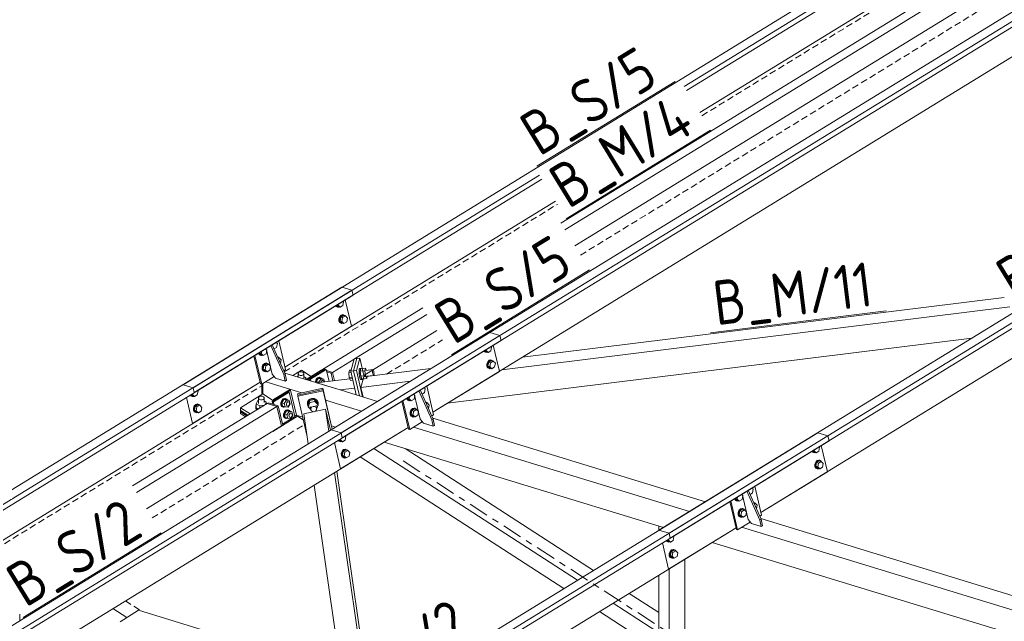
# Model space of a CAD drawing. Header units: millimetres. Extents: x 581 to 1768, y 561 to 1400.
# Tile 39 of 91: x 1094 to 1183, y 1234 to 1289. Entities that reach past the tile are written whole.
import ezdxf

# ---------------------------------------------------------------- set-up
doc = ezdxf.new("R2010")
doc.units = ezdxf.units.MM
doc.header["$LTSCALE"] = 0.6
for name, pattern in [('VERDECKT2', [1.5, 1, -0.5]), ('XKITLINE00', [0]), ('XKITLINE03', [6, 3, -1, 1, -1])]:
    doc.linetypes.add(name, pattern=pattern)
for name, color, linetype, lineweight in [('Bolt', 7, 'Continuous', 0), ('Part', 2, 'Continuous', 0), ('PartMark', 3, 'Continuous', 0), ('S-GRID', 1, 'Continuous', 0)]:
    doc.layers.add(name, color=color, linetype=linetype, lineweight=lineweight)
doc.styles.add('ISOCPEUR', font='ISOCPEUR.TTF')

msp = doc.modelspace()

# ---------------------------------------------------------------- linework, layer by layer
at = {"layer": 'Bolt', "color": 3, "linetype": 'XKITLINE00', "lineweight": 0}
for p, q in [((1123.03, 1262.864), (1123.046, 1262.948)), ((1123.526, 1263.168), (1123.463, 1262.83)), ((1123.526, 1263.168), (1123.48, 1263.214)), ((1122.821, 1262.81), (1122.848, 1262.757)), ((1122.848, 1262.757), (1122.983, 1262.693)), ((1122.904, 1262.74), (1122.856, 1262.832)), ((1123.039, 1262.676), (1122.904, 1262.74)), ((1122.912, 1262.866), (1123.048, 1262.728)), ((1122.949, 1262.889), (1123.03, 1262.864)), ((1122.983, 1262.693), (1123.039, 1262.676)), ((1123.215, 1262.677), (1123.03, 1262.864)), ((1123.136, 1262.702), (1123.039, 1262.676)), ((1123.048, 1262.728), (1123.215, 1262.677)), ((1123.463, 1262.83), (1123.215, 1262.677)), ((1123.182, 1261.841), (1123.107, 1261.648)), ((1123.107, 1261.648), (1123.109, 1261.45)), ((1123.109, 1261.45), (1123.189, 1261.298)), ((1123.162, 1261.631), (1123.237, 1261.824)), ((1123.165, 1261.433), (1123.162, 1261.631)), ((1123.244, 1261.281), (1123.165, 1261.433)), ((1123.314, 1261.976), (1123.182, 1261.841)), ((1123.189, 1261.298), (1123.323, 1261.235)), ((1123.266, 1261.795), (1123.203, 1261.456)), ((1123.203, 1261.456), (1123.389, 1261.27)), ((1123.203, 1261.456), (1123.37, 1261.405)), ((1123.237, 1261.824), (1123.37, 1261.959)), ((1123.379, 1261.218), (1123.244, 1261.281)), ((1123.514, 1261.947), (1123.266, 1261.795)), ((1123.266, 1261.795), (1123.433, 1261.744)), ((1123.468, 1262.016), (1123.314, 1261.976)), ((1123.323, 1261.235), (1123.379, 1261.218)), ((1123.37, 1261.959), (1123.524, 1261.999)), ((1123.37, 1261.405), (1123.433, 1261.744)), ((1123.555, 1261.219), (1123.37, 1261.405)), ((1123.476, 1261.243), (1123.379, 1261.218)), ((1123.389, 1261.27), (1123.555, 1261.219)), ((1123.433, 1261.744), (1123.681, 1261.896)), ((1123.468, 1262.016), (1123.524, 1261.999)), ((1123.514, 1261.947), (1123.681, 1261.896)), ((1123.524, 1261.999), (1123.659, 1261.936)), ((1123.804, 1261.371), (1123.555, 1261.219)), ((1123.659, 1261.936), (1123.679, 1261.897)), ((1123.681, 1261.896), (1123.866, 1261.71)), ((1123.866, 1261.71), (1123.804, 1261.371)), ((1117.549, 1259.401), (1117.44, 1259.511)), ((1117.549, 1259.401), (1117.486, 1259.063)), ((1115.848, 1258.535), (1115.916, 1258.405)), ((1115.893, 1258.539), (1115.892, 1258.562)), ((1115.972, 1258.388), (1115.893, 1258.539)), ((1115.936, 1258.589), (1115.931, 1258.563)), ((1115.931, 1258.563), (1116.116, 1258.376)), ((1115.931, 1258.563), (1116.098, 1258.512)), ((1116.098, 1258.512), (1116.135, 1258.711)), ((1116.283, 1258.325), (1116.098, 1258.512)), ((1116.594, 1258.816), (1116.485, 1258.926)), ((1116.594, 1258.816), (1116.531, 1258.477)), ((1117.486, 1259.063), (1117.259, 1258.923)), ((1136.166, 1258.735), (1136.194, 1258.682)), ((1136.194, 1258.682), (1136.329, 1258.618)), ((1136.249, 1258.665), (1136.201, 1258.756)), ((1136.384, 1258.601), (1136.249, 1258.665)), ((1136.257, 1258.791), (1136.394, 1258.653)), ((1136.294, 1258.813), (1136.375, 1258.789)), ((1136.329, 1258.618), (1136.384, 1258.601)), ((1136.375, 1258.789), (1136.391, 1258.873)), ((1136.561, 1258.602), (1136.375, 1258.789)), ((1136.481, 1258.627), (1136.384, 1258.601)), ((1136.394, 1258.653), (1136.561, 1258.602)), ((1136.809, 1258.754), (1136.561, 1258.602)), ((1136.872, 1259.093), (1136.809, 1258.754)), ((1136.872, 1259.093), (1136.826, 1259.139)), ((1115.916, 1258.405), (1116.051, 1258.341)), ((1116.107, 1258.324), (1115.972, 1258.388)), ((1116.051, 1258.341), (1116.107, 1258.324)), ((1116.204, 1258.349), (1116.107, 1258.324)), ((1116.116, 1258.376), (1116.283, 1258.325)), ((1116.382, 1257.623), (1116.25, 1257.489)), ((1116.531, 1258.477), (1116.283, 1258.325)), ((1116.305, 1257.472), (1116.438, 1257.606)), ((1116.536, 1257.664), (1116.382, 1257.623)), ((1116.438, 1257.606), (1116.592, 1257.647)), ((1116.536, 1257.664), (1116.592, 1257.647)), ((1116.592, 1257.647), (1116.727, 1257.583)), ((1117.568, 1258.223), (1117.682, 1258.169)), ((1117.594, 1258.163), (1117.704, 1258.129)), ((1117.629, 1258.084), (1117.704, 1258.129)), ((1117.682, 1258.169), (1117.702, 1258.13)), ((1117.704, 1258.129), (1117.889, 1257.943)), ((1117.831, 1257.627), (1117.889, 1257.943)), ((1136.527, 1257.766), (1136.452, 1257.573)), ((1136.508, 1257.556), (1136.583, 1257.749)), ((1136.66, 1257.9), (1136.527, 1257.766)), ((1136.612, 1257.72), (1136.549, 1257.381)), ((1136.583, 1257.749), (1136.715, 1257.883)), ((1136.86, 1257.872), (1136.612, 1257.72)), ((1136.612, 1257.72), (1136.778, 1257.669)), ((1136.814, 1257.941), (1136.66, 1257.9)), ((1136.715, 1257.883), (1136.869, 1257.924)), ((1136.716, 1257.33), (1136.778, 1257.669)), ((1136.778, 1257.669), (1137.027, 1257.821)), ((1136.814, 1257.941), (1136.869, 1257.924)), ((1136.86, 1257.872), (1137.027, 1257.821)), ((1136.869, 1257.924), (1137.004, 1257.861)), ((1137.004, 1257.861), (1137.025, 1257.822)), ((1137.027, 1257.821), (1137.212, 1257.635)), ((1137.212, 1257.635), (1137.149, 1257.296)), ((1116.25, 1257.489), (1116.175, 1257.296)), ((1116.175, 1257.296), (1116.177, 1257.098)), ((1116.177, 1257.098), (1116.256, 1256.946)), ((1116.23, 1257.279), (1116.305, 1257.472)), ((1116.233, 1257.081), (1116.23, 1257.279)), ((1116.312, 1256.929), (1116.233, 1257.081)), ((1116.256, 1256.946), (1116.391, 1256.882)), ((1116.334, 1257.443), (1116.271, 1257.104)), ((1116.271, 1257.104), (1116.456, 1256.918)), ((1116.271, 1257.104), (1116.438, 1257.053)), ((1116.447, 1256.865), (1116.312, 1256.929)), ((1116.582, 1257.595), (1116.334, 1257.443)), ((1116.334, 1257.443), (1116.501, 1257.392)), ((1116.391, 1256.882), (1116.447, 1256.865)), ((1116.438, 1257.053), (1116.501, 1257.392)), ((1116.623, 1256.867), (1116.438, 1257.053)), ((1116.544, 1256.891), (1116.447, 1256.865)), ((1116.456, 1256.918), (1116.623, 1256.867)), ((1116.501, 1257.392), (1116.749, 1257.544)), ((1116.582, 1257.595), (1116.749, 1257.544)), ((1116.871, 1257.019), (1116.623, 1256.867)), ((1116.727, 1257.583), (1116.747, 1257.545)), ((1116.749, 1257.544), (1116.934, 1257.357)), ((1116.934, 1257.357), (1116.871, 1257.019)), ((1119.422, 1256.653), (1119.424, 1256.74)), ((1119.424, 1256.74), (1119.495, 1256.815)), ((1119.495, 1256.815), (1119.615, 1256.857)), ((1119.615, 1256.857), (1119.753, 1256.856)), ((1119.753, 1256.856), (1119.872, 1256.811)), ((1119.872, 1256.811), (1119.939, 1256.736)), ((1119.939, 1256.736), (1119.938, 1256.649)), ((1119.939, 1256.298), (1119.939, 1256.736)), ((1124.05, 1257), (1123.989, 1256.784)), ((1123.989, 1256.784), (1124.19, 1256.809)), ((1123.989, 1256.784), (1124.04, 1256.325)), ((1124.05, 1257), (1124.191, 1257.018)), ((1124.937, 1257.096), (1124.918, 1256.92)), ((1124.918, 1256.92), (1124.931, 1256.674)), ((1124.983, 1257.154), (1124.937, 1257.096)), ((1124.983, 1257.154), (1125.08, 1257.166)), ((1125.015, 1256.932), (1125.034, 1257.108)), ((1125.028, 1256.686), (1125.015, 1256.932)), ((1125.085, 1257.129), (1125.024, 1256.912)), ((1125.444, 1256.964), (1125.024, 1256.912)), ((1125.024, 1256.912), (1125.075, 1256.454)), ((1125.034, 1257.108), (1125.08, 1257.166)), ((1125.08, 1257.166), (1125.109, 1257.132)), ((1125.085, 1257.129), (1125.505, 1257.181)), ((1125.505, 1257.181), (1125.444, 1256.964)), ((1125.495, 1256.506), (1125.444, 1256.964)), ((1125.591, 1256.995), (1125.505, 1257.181)), ((1125.527, 1256.987), (1126.173, 1257.067)), ((1126.138, 1256.942), (1126.149, 1257.036)), ((1126.145, 1256.811), (1126.138, 1256.942)), ((1126.168, 1256.678), (1126.145, 1256.811)), ((1126.149, 1257.036), (1126.173, 1257.067)), ((1126.173, 1257.067), (1126.206, 1257.028)), ((1126.206, 1257.028), (1126.238, 1256.928)), ((1126.238, 1256.928), (1126.261, 1256.794)), ((1126.261, 1256.794), (1126.268, 1256.663)), ((1136.452, 1257.573), (1136.455, 1257.375)), ((1136.455, 1257.375), (1136.534, 1257.223)), ((1136.51, 1257.358), (1136.508, 1257.556)), ((1136.59, 1257.206), (1136.51, 1257.358)), ((1136.534, 1257.223), (1136.669, 1257.16)), ((1136.549, 1257.381), (1136.734, 1257.195)), ((1136.549, 1257.381), (1136.716, 1257.33)), ((1136.724, 1257.143), (1136.59, 1257.206)), ((1136.669, 1257.16), (1136.724, 1257.143)), ((1136.901, 1257.144), (1136.716, 1257.33)), ((1136.821, 1257.168), (1136.724, 1257.143)), ((1136.734, 1257.195), (1136.901, 1257.144)), ((1137.149, 1257.296), (1136.901, 1257.144)), ((1119.359, 1256.465), (1119.334, 1256.409)), ((1119.423, 1256.475), (1119.359, 1256.465)), ((1119.49, 1256.577), (1119.422, 1256.653)), ((1119.423, 1256.382), (1119.422, 1256.653)), ((1119.609, 1256.533), (1119.49, 1256.577)), ((1119.747, 1256.532), (1119.609, 1256.533)), ((1119.867, 1256.574), (1119.747, 1256.532)), ((1119.938, 1256.649), (1119.867, 1256.574)), ((1120.129, 1256.328), (1119.939, 1256.45)), ((1120.065, 1256.186), (1120.129, 1256.328)), ((1120.129, 1256.167), (1120.129, 1256.328)), ((1121.051, 1256.193), (1120.976, 1256.001)), ((1120.976, 1256.001), (1120.977, 1255.907)), ((1121.031, 1255.984), (1121.106, 1256.176)), ((1121.032, 1255.89), (1121.031, 1255.984)), ((1121.183, 1256.328), (1121.051, 1256.193)), ((1121.246, 1256.281), (1121.056, 1255.982)), ((1121.279, 1255.914), (1121.056, 1255.982)), ((1121.056, 1255.982), (1121.081, 1255.876)), ((1121.106, 1256.176), (1121.239, 1256.311)), ((1121.337, 1256.369), (1121.183, 1256.328)), ((1121.239, 1256.311), (1121.393, 1256.352)), ((1121.468, 1256.213), (1121.246, 1256.281)), ((1121.51, 1256.26), (1121.246, 1256.281)), ((1121.279, 1255.914), (1121.468, 1256.213)), ((1121.283, 1255.895), (1121.279, 1255.914)), ((1121.337, 1256.369), (1121.393, 1256.352)), ((1121.393, 1256.352), (1121.528, 1256.288)), ((1121.732, 1256.192), (1121.468, 1256.213)), ((1121.479, 1255.919), (1121.502, 1255.98)), ((1121.502, 1255.98), (1121.569, 1256.047)), ((1121.51, 1256.26), (1121.732, 1256.192)), ((1121.528, 1256.288), (1121.548, 1256.248)), ((1121.569, 1256.047), (1121.646, 1256.068)), ((1121.579, 1256.088), (1121.646, 1256.068)), ((1121.646, 1256.068), (1121.713, 1256.036)), ((1121.713, 1256.036), (1121.753, 1255.96)), ((1121.787, 1255.957), (1121.732, 1256.192)), ((1121.753, 1255.96), (1121.753, 1255.953)), ((1124.295, 1256.357), (1124.04, 1256.325)), ((1124.04, 1256.325), (1124.152, 1256.084)), ((1124.152, 1256.084), (1124.353, 1256.109)), ((1124.931, 1256.674), (1124.973, 1256.424)), ((1124.973, 1256.424), (1125.033, 1256.236)), ((1125.07, 1256.436), (1125.028, 1256.686)), ((1125.033, 1256.236), (1125.094, 1256.162)), ((1125.13, 1256.248), (1125.07, 1256.436)), ((1125.495, 1256.506), (1125.075, 1256.454)), ((1125.075, 1256.454), (1125.187, 1256.212)), ((1125.094, 1256.162), (1125.191, 1256.174)), ((1125.191, 1256.174), (1125.13, 1256.248)), ((1125.187, 1256.212), (1125.607, 1256.264)), ((1125.225, 1256.217), (1125.191, 1256.174)), ((1125.495, 1256.506), (1125.607, 1256.264)), ((1125.586, 1256.458), (1126.232, 1256.538)), ((1125.607, 1256.264), (1125.665, 1256.468)), ((1126.2, 1256.578), (1126.168, 1256.678)), ((1126.232, 1256.538), (1126.2, 1256.578)), ((1126.257, 1256.569), (1126.232, 1256.538)), ((1126.268, 1256.663), (1126.257, 1256.569)), ((1110.394, 1255.117), (1110.331, 1254.779)), ((1110.394, 1255.117), (1110.348, 1255.164)), ((1130.832, 1254.985), (1130.605, 1254.846)), ((1130.895, 1255.324), (1130.784, 1255.435)), ((1130.895, 1255.324), (1130.832, 1254.985)), ((1109.688, 1254.759), (1109.716, 1254.706)), ((1109.716, 1254.706), (1109.851, 1254.642)), ((1109.772, 1254.689), (1109.724, 1254.781)), ((1109.907, 1254.625), (1109.772, 1254.689)), ((1109.78, 1254.815), (1109.916, 1254.678)), ((1109.817, 1254.838), (1109.898, 1254.813)), ((1109.851, 1254.642), (1109.907, 1254.625)), ((1109.898, 1254.813), (1109.913, 1254.897)), ((1110.083, 1254.627), (1109.898, 1254.813)), ((1110.003, 1254.651), (1109.907, 1254.625)), ((1109.916, 1254.678), (1110.083, 1254.627)), ((1110.331, 1254.779), (1110.083, 1254.627)), ((1115.778, 1254.269), (1115.652, 1253.989)), ((1115.778, 1254.269), (1115.842, 1254.279)), ((1115.842, 1254.457), (1115.843, 1254.544)), ((1115.909, 1254.382), (1115.842, 1254.457)), ((1115.842, 1254.02), (1115.842, 1254.457)), ((1115.843, 1254.544), (1115.914, 1254.619)), ((1116.028, 1254.337), (1115.909, 1254.382)), ((1115.914, 1254.619), (1116.035, 1254.661)), ((1116.166, 1254.336), (1116.028, 1254.337)), ((1116.035, 1254.661), (1116.173, 1254.66)), ((1116.286, 1254.379), (1116.166, 1254.336)), ((1116.173, 1254.66), (1116.291, 1254.616)), ((1116.357, 1254.453), (1116.286, 1254.379)), ((1116.291, 1254.616), (1116.359, 1254.54)), ((1116.359, 1254.54), (1116.357, 1254.453)), ((1116.359, 1254.102), (1116.359, 1254.54)), ((1116.548, 1254.132), (1116.359, 1254.255)), ((1116.443, 1253.898), (1116.548, 1254.132)), ((1116.548, 1253.962), (1116.548, 1254.132)), ((1117.947, 1254.29), (1117.872, 1254.098)), ((1117.872, 1254.098), (1117.874, 1253.899)), ((1117.927, 1254.081), (1118.002, 1254.273)), ((1117.93, 1253.882), (1117.927, 1254.081)), ((1118.079, 1254.425), (1117.947, 1254.29)), ((1118.142, 1254.378), (1117.952, 1254.079)), ((1117.952, 1254.079), (1118.175, 1254.011)), ((1117.952, 1254.079), (1118.027, 1253.759)), ((1118.002, 1254.273), (1118.135, 1254.408)), ((1118.079, 1254.425), (1118.233, 1254.466)), ((1118.135, 1254.408), (1118.289, 1254.449)), ((1118.364, 1254.31), (1118.142, 1254.378)), ((1118.142, 1254.378), (1118.406, 1254.357)), ((1118.364, 1254.31), (1118.175, 1254.011)), ((1118.233, 1254.466), (1118.289, 1254.449)), ((1118.289, 1254.449), (1118.424, 1254.385)), ((1118.361, 1253.981), (1118.398, 1254.077)), ((1118.628, 1254.289), (1118.364, 1254.31)), ((1118.398, 1254.077), (1118.465, 1254.144)), ((1118.406, 1254.357), (1118.628, 1254.289)), ((1118.424, 1254.385), (1118.444, 1254.345)), ((1118.465, 1254.144), (1118.542, 1254.165)), ((1118.475, 1254.185), (1118.542, 1254.165)), ((1118.542, 1254.165), (1118.609, 1254.133)), ((1118.609, 1254.133), (1118.649, 1254.057)), ((1118.703, 1253.969), (1118.628, 1254.289)), ((1118.649, 1254.057), (1118.65, 1253.958)), ((1120.27, 1254.153), (1120.255, 1253.92)), ((1120.262, 1253.876), (1120.276, 1254.109)), ((1120.411, 1254.351), (1120.27, 1254.153)), ((1120.276, 1254.109), (1120.417, 1254.308)), ((1120.443, 1254.283), (1120.299, 1253.884)), ((1120.326, 1253.695), (1120.47, 1254.094)), ((1120.642, 1254.463), (1120.411, 1254.351)), ((1120.417, 1254.308), (1120.648, 1254.419)), ((1120.894, 1254.38), (1120.443, 1254.283)), ((1120.47, 1254.094), (1120.443, 1254.283)), ((1120.47, 1254.094), (1120.921, 1254.191)), ((1120.9, 1254.457), (1120.642, 1254.463)), ((1120.648, 1254.419), (1120.906, 1254.413)), ((1120.921, 1254.191), (1120.894, 1254.38)), ((1121.201, 1254.079), (1120.894, 1254.38)), ((1121.116, 1254.335), (1120.9, 1254.457)), ((1120.906, 1254.413), (1121.122, 1254.291)), ((1121.228, 1253.89), (1120.921, 1254.191)), ((1121.232, 1254.13), (1121.116, 1254.335)), ((1121.122, 1254.291), (1121.238, 1254.087)), ((1121.228, 1253.89), (1121.201, 1254.079)), ((1121.238, 1254.087), (1121.227, 1253.901)), ((1121.238, 1254.087), (1121.232, 1254.13)), ((1129.193, 1254.46), (1129.262, 1254.327)), ((1129.239, 1254.462), (1129.238, 1254.488)), ((1129.318, 1254.31), (1129.239, 1254.462)), ((1129.262, 1254.327), (1129.397, 1254.263)), ((1129.283, 1254.515), (1129.277, 1254.485)), ((1129.277, 1254.485), (1129.462, 1254.299)), ((1129.277, 1254.485), (1129.444, 1254.434)), ((1129.453, 1254.246), (1129.318, 1254.31)), ((1129.397, 1254.263), (1129.453, 1254.246)), ((1129.444, 1254.434), (1129.482, 1254.637)), ((1129.629, 1254.248), (1129.444, 1254.434)), ((1129.55, 1254.272), (1129.453, 1254.246)), ((1129.462, 1254.299), (1129.629, 1254.248)), ((1129.877, 1254.4), (1129.629, 1254.248)), ((1129.94, 1254.738), (1129.829, 1254.85)), ((1129.94, 1254.738), (1129.877, 1254.4)), ((1130.914, 1254.145), (1131.028, 1254.091)), ((1130.941, 1254.085), (1131.05, 1254.052)), ((1130.976, 1254.006), (1131.05, 1254.052)), ((1131.028, 1254.091), (1131.048, 1254.053)), ((1131.05, 1254.052), (1131.235, 1253.866)), ((1110.05, 1253.79), (1109.975, 1253.598)), ((1109.975, 1253.598), (1109.977, 1253.399)), ((1109.977, 1253.399), (1110.056, 1253.248)), ((1110.03, 1253.581), (1110.105, 1253.773)), ((1110.033, 1253.382), (1110.03, 1253.581)), ((1110.112, 1253.231), (1110.033, 1253.382)), ((1110.182, 1253.925), (1110.05, 1253.79)), ((1110.056, 1253.248), (1110.191, 1253.184)), ((1110.134, 1253.744), (1110.071, 1253.406)), ((1110.071, 1253.406), (1110.256, 1253.219)), ((1110.071, 1253.406), (1110.238, 1253.355)), ((1110.105, 1253.773), (1110.238, 1253.908)), ((1110.247, 1253.167), (1110.112, 1253.231)), ((1110.382, 1253.896), (1110.134, 1253.744)), ((1110.134, 1253.744), (1110.301, 1253.693)), ((1110.336, 1253.966), (1110.182, 1253.925)), ((1110.191, 1253.184), (1110.247, 1253.167)), ((1110.238, 1253.908), (1110.392, 1253.949)), ((1110.238, 1253.355), (1110.301, 1253.693)), ((1110.423, 1253.168), (1110.238, 1253.355)), ((1110.344, 1253.193), (1110.247, 1253.167)), ((1110.256, 1253.219), (1110.423, 1253.168)), ((1110.301, 1253.693), (1110.549, 1253.845)), ((1110.336, 1253.966), (1110.392, 1253.949)), ((1110.382, 1253.896), (1110.549, 1253.845)), ((1110.392, 1253.949), (1110.527, 1253.885)), ((1110.671, 1253.32), (1110.423, 1253.168)), ((1110.527, 1253.885), (1110.547, 1253.846)), ((1110.549, 1253.845), (1110.734, 1253.659)), ((1110.734, 1253.659), (1110.671, 1253.32)), ((1115.616, 1253.618), (1115.619, 1253.781)), ((1115.742, 1253.476), (1115.616, 1253.618)), ((1115.616, 1253.541), (1115.616, 1253.618)), ((1115.702, 1253.444), (1115.616, 1253.541)), ((1115.619, 1253.781), (1115.652, 1253.817)), ((1115.652, 1253.989), (1115.975, 1253.781)), ((1115.652, 1253.624), (1115.652, 1253.989)), ((1115.652, 1253.624), (1115.82, 1253.516)), ((1115.75, 1253.473), (1115.742, 1253.476)), ((1116.35, 1253.841), (1115.975, 1253.781)), ((1115.975, 1253.781), (1115.975, 1253.611)), ((1117.874, 1253.899), (1117.953, 1253.748)), ((1118.009, 1253.731), (1117.93, 1253.882)), ((1117.953, 1253.748), (1118.088, 1253.684)), ((1118.144, 1253.667), (1118.009, 1253.731)), ((1118.249, 1253.691), (1118.027, 1253.759)), ((1118.088, 1253.684), (1118.144, 1253.667)), ((1118.185, 1253.269), (1118.11, 1253.077)), ((1118.242, 1253.693), (1118.144, 1253.667)), ((1118.165, 1253.06), (1118.24, 1253.252)), ((1118.175, 1254.011), (1118.249, 1253.691)), ((1118.317, 1253.404), (1118.185, 1253.269)), ((1118.38, 1253.357), (1118.19, 1253.058)), ((1118.24, 1253.252), (1118.373, 1253.387)), ((1118.513, 1253.67), (1118.249, 1253.691)), ((1118.317, 1253.404), (1118.471, 1253.445)), ((1118.362, 1253.882), (1118.361, 1253.981)), ((1118.402, 1253.806), (1118.362, 1253.882)), ((1118.373, 1253.387), (1118.527, 1253.428)), ((1118.602, 1253.289), (1118.38, 1253.357)), ((1118.38, 1253.357), (1118.644, 1253.336)), ((1118.469, 1253.774), (1118.402, 1253.806)), ((1118.402, 1253.794), (1118.469, 1253.774)), ((1118.602, 1253.289), (1118.413, 1252.99)), ((1118.546, 1253.794), (1118.469, 1253.774)), ((1118.471, 1253.445), (1118.527, 1253.428)), ((1118.513, 1253.67), (1118.703, 1253.969)), ((1118.527, 1253.428), (1118.662, 1253.364)), ((1118.612, 1253.862), (1118.546, 1253.794)), ((1118.866, 1253.268), (1118.602, 1253.289)), ((1118.65, 1253.958), (1118.612, 1253.862)), ((1118.644, 1253.336), (1118.866, 1253.268)), ((1118.662, 1253.364), (1118.682, 1253.324)), ((1118.713, 1253.164), (1118.78, 1253.144)), ((1118.941, 1252.948), (1118.866, 1253.268)), ((1120.262, 1253.876), (1120.255, 1253.92)), ((1120.313, 1253.786), (1120.262, 1253.876)), ((1120.326, 1253.695), (1120.299, 1253.884)), ((1120.326, 1253.695), (1120.555, 1253.471)), ((1120.559, 1253.446), (1120.517, 1253.736)), ((1120.559, 1253.446), (1120.566, 1253.57)), ((1120.621, 1253.337), (1120.559, 1253.446)), ((1120.566, 1253.57), (1120.642, 1253.676)), ((1120.736, 1253.272), (1120.621, 1253.337)), ((1120.642, 1253.676), (1120.765, 1253.735)), ((1120.874, 1253.269), (1120.736, 1253.272)), ((1120.765, 1253.735), (1120.902, 1253.732)), ((1120.996, 1253.328), (1120.874, 1253.269)), ((1120.902, 1253.732), (1121.018, 1253.667)), ((1121.072, 1253.434), (1120.996, 1253.328)), ((1121.018, 1253.667), (1121.08, 1253.558)), ((1121.08, 1253.558), (1121.038, 1253.849)), ((1121.08, 1253.558), (1121.072, 1253.434)), ((1121.075, 1253.489), (1121.084, 1253.491)), ((1121.084, 1253.491), (1121.228, 1253.89)), ((1121.224, 1253.854), (1121.207, 1253.83)), ((1121.226, 1253.883), (1121.224, 1253.854)), ((1129.596, 1253.411), (1129.521, 1253.219)), ((1129.521, 1253.219), (1129.523, 1253.02)), ((1129.576, 1253.202), (1129.651, 1253.394)), ((1129.579, 1253.003), (1129.576, 1253.202)), ((1129.728, 1253.546), (1129.596, 1253.411)), ((1129.68, 1253.365), (1129.617, 1253.027)), ((1129.651, 1253.394), (1129.784, 1253.529)), ((1129.928, 1253.517), (1129.68, 1253.365)), ((1129.68, 1253.365), (1129.847, 1253.314)), ((1129.882, 1253.587), (1129.728, 1253.546)), ((1129.784, 1253.529), (1129.938, 1253.57)), ((1129.784, 1252.976), (1129.847, 1253.314)), ((1129.847, 1253.314), (1130.095, 1253.466)), ((1129.882, 1253.587), (1129.938, 1253.57)), ((1129.928, 1253.517), (1130.095, 1253.466)), ((1129.938, 1253.57), (1130.073, 1253.506)), ((1130.073, 1253.506), (1130.093, 1253.467)), ((1130.095, 1253.466), (1130.28, 1253.28)), ((1130.28, 1253.28), (1130.217, 1252.941)), ((1131.177, 1253.551), (1131.235, 1253.866)), ((1118.11, 1253.077), (1118.112, 1252.878)), ((1118.112, 1252.878), (1118.191, 1252.727)), ((1118.168, 1252.861), (1118.165, 1253.06)), ((1118.247, 1252.71), (1118.168, 1252.861)), ((1118.19, 1253.058), (1118.413, 1252.99)), ((1118.19, 1253.058), (1118.265, 1252.738)), ((1118.191, 1252.727), (1118.326, 1252.663)), ((1118.382, 1252.646), (1118.247, 1252.71)), ((1118.487, 1252.67), (1118.265, 1252.738)), ((1118.326, 1252.663), (1118.382, 1252.646)), ((1118.48, 1252.672), (1118.382, 1252.646)), ((1118.413, 1252.99), (1118.487, 1252.67)), ((1118.751, 1252.649), (1118.487, 1252.67)), ((1118.599, 1252.96), (1118.636, 1253.056)), ((1118.6, 1252.861), (1118.599, 1252.96)), ((1118.64, 1252.785), (1118.6, 1252.861)), ((1118.636, 1253.056), (1118.703, 1253.124)), ((1118.707, 1252.753), (1118.64, 1252.785)), ((1118.64, 1252.773), (1118.707, 1252.753)), ((1118.703, 1253.124), (1118.78, 1253.144)), ((1118.784, 1252.774), (1118.707, 1252.753)), ((1118.751, 1252.649), (1118.941, 1252.948)), ((1118.78, 1253.144), (1118.847, 1253.112)), ((1118.85, 1252.841), (1118.784, 1252.774)), ((1118.847, 1253.112), (1118.887, 1253.036)), ((1118.888, 1252.937), (1118.85, 1252.841)), ((1118.887, 1253.036), (1118.888, 1252.937)), ((1129.523, 1253.02), (1129.602, 1252.869)), ((1129.658, 1252.852), (1129.579, 1253.003)), ((1129.602, 1252.869), (1129.737, 1252.805)), ((1129.617, 1253.027), (1129.802, 1252.84)), ((1129.617, 1253.027), (1129.784, 1252.976)), ((1129.793, 1252.788), (1129.658, 1252.852)), ((1129.737, 1252.805), (1129.793, 1252.788)), ((1129.969, 1252.789), (1129.784, 1252.976)), ((1129.89, 1252.814), (1129.793, 1252.788)), ((1129.802, 1252.84), (1129.969, 1252.789)), ((1130.217, 1252.941), (1129.969, 1252.789)), ((1123.034, 1250.684), (1123.062, 1250.631)), ((1123.062, 1250.631), (1123.196, 1250.567)), ((1123.117, 1250.614), (1123.069, 1250.706)), ((1123.252, 1250.55), (1123.117, 1250.614)), ((1123.125, 1250.74), (1123.262, 1250.602)), ((1123.162, 1250.763), (1123.243, 1250.738)), ((1123.196, 1250.567), (1123.252, 1250.55)), ((1123.243, 1250.738), (1123.259, 1250.822)), ((1123.429, 1250.552), (1123.243, 1250.738)), ((1123.349, 1250.576), (1123.252, 1250.55)), ((1123.262, 1250.602), (1123.429, 1250.552)), ((1123.677, 1250.704), (1123.429, 1250.552)), ((1123.739, 1251.042), (1123.677, 1250.704)), ((1123.739, 1251.042), (1123.694, 1251.088)), ((1123.395, 1249.715), (1123.32, 1249.523)), ((1123.376, 1249.506), (1123.451, 1249.698)), ((1123.527, 1249.85), (1123.395, 1249.715)), ((1123.479, 1249.669), (1123.417, 1249.331)), ((1123.451, 1249.698), (1123.583, 1249.833)), ((1123.728, 1249.821), (1123.479, 1249.669)), ((1123.479, 1249.669), (1123.646, 1249.618)), ((1123.682, 1249.891), (1123.527, 1249.85)), ((1123.583, 1249.833), (1123.737, 1249.874)), ((1123.583, 1249.28), (1123.646, 1249.618)), ((1123.646, 1249.618), (1123.894, 1249.77)), ((1123.682, 1249.891), (1123.737, 1249.874)), ((1123.728, 1249.821), (1123.894, 1249.77)), ((1123.737, 1249.874), (1123.872, 1249.81)), ((1123.872, 1249.81), (1123.892, 1249.771)), ((1123.894, 1249.77), (1124.08, 1249.584)), ((1165.75, 1249.696), (1165.777, 1249.643)), ((1165.777, 1249.643), (1165.912, 1249.58)), ((1165.833, 1249.626), (1165.785, 1249.718)), ((1165.968, 1249.563), (1165.833, 1249.626)), ((1165.841, 1249.752), (1165.978, 1249.615)), ((1165.878, 1249.775), (1165.959, 1249.75)), ((1165.959, 1249.75), (1165.975, 1249.834)), ((1166.144, 1249.564), (1165.959, 1249.75)), ((1165.978, 1249.615), (1166.144, 1249.564)), ((1166.393, 1249.716), (1166.144, 1249.564)), ((1166.455, 1250.055), (1166.393, 1249.716)), ((1166.455, 1250.055), (1166.409, 1250.101)), ((1123.32, 1249.523), (1123.323, 1249.324)), ((1123.323, 1249.324), (1123.402, 1249.173)), ((1123.378, 1249.307), (1123.376, 1249.506)), ((1123.457, 1249.156), (1123.378, 1249.307)), ((1123.402, 1249.173), (1123.537, 1249.109)), ((1123.417, 1249.331), (1123.602, 1249.144)), ((1123.417, 1249.331), (1123.583, 1249.28)), ((1123.592, 1249.092), (1123.457, 1249.156)), ((1123.537, 1249.109), (1123.592, 1249.092)), ((1123.769, 1249.093), (1123.583, 1249.28)), ((1123.689, 1249.117), (1123.592, 1249.092)), ((1123.602, 1249.144), (1123.769, 1249.093)), ((1124.017, 1249.245), (1123.769, 1249.093)), ((1124.08, 1249.584), (1124.017, 1249.245)), ((1165.912, 1249.58), (1165.968, 1249.563)), ((1166.065, 1249.588), (1165.968, 1249.563)), ((1166.111, 1248.727), (1166.036, 1248.535)), ((1166.243, 1248.862), (1166.111, 1248.727)), ((1166.167, 1248.71), (1166.299, 1248.845)), ((1166.443, 1248.834), (1166.195, 1248.682)), ((1166.398, 1248.903), (1166.243, 1248.862)), ((1166.299, 1248.845), (1166.453, 1248.886)), ((1166.362, 1248.631), (1166.61, 1248.783)), ((1166.398, 1248.903), (1166.453, 1248.886)), ((1166.443, 1248.834), (1166.61, 1248.783)), ((1166.453, 1248.886), (1166.588, 1248.822)), ((1166.588, 1248.822), (1166.608, 1248.783)), ((1166.61, 1248.783), (1166.796, 1248.596)), ((1166.036, 1248.535), (1166.038, 1248.337)), ((1166.038, 1248.337), (1166.118, 1248.185)), ((1166.092, 1248.518), (1166.167, 1248.71)), ((1166.094, 1248.32), (1166.092, 1248.518)), ((1166.173, 1248.168), (1166.094, 1248.32)), ((1166.118, 1248.185), (1166.252, 1248.121)), ((1166.195, 1248.682), (1166.132, 1248.343)), ((1166.132, 1248.343), (1166.318, 1248.157)), ((1166.132, 1248.343), (1166.299, 1248.292)), ((1166.308, 1248.104), (1166.173, 1248.168)), ((1166.195, 1248.682), (1166.362, 1248.631)), ((1166.252, 1248.121), (1166.308, 1248.104)), ((1166.299, 1248.292), (1166.362, 1248.631)), ((1166.485, 1248.106), (1166.299, 1248.292)), ((1166.405, 1248.13), (1166.308, 1248.104)), ((1166.318, 1248.157), (1166.485, 1248.106)), ((1166.733, 1248.258), (1166.485, 1248.106)), ((1166.796, 1248.596), (1166.733, 1248.258)), ((1160.479, 1246.285), (1160.368, 1246.397)), ((1160.479, 1246.285), (1160.416, 1245.947)), ((1158.777, 1245.422), (1158.846, 1245.289)), ((1158.822, 1245.423), (1158.822, 1245.449)), ((1158.902, 1245.272), (1158.822, 1245.423)), ((1158.846, 1245.289), (1158.981, 1245.225)), ((1158.866, 1245.477), (1158.861, 1245.447)), ((1158.861, 1245.447), (1159.046, 1245.26)), ((1158.861, 1245.447), (1159.028, 1245.396)), ((1159.036, 1245.208), (1158.902, 1245.272)), ((1158.981, 1245.225), (1159.036, 1245.208)), ((1159.028, 1245.396), (1159.065, 1245.599)), ((1159.213, 1245.209), (1159.028, 1245.396)), ((1159.133, 1245.234), (1159.036, 1245.208)), ((1159.046, 1245.26), (1159.213, 1245.209)), ((1159.461, 1245.361), (1159.213, 1245.209)), ((1159.524, 1245.7), (1159.413, 1245.812)), ((1159.524, 1245.7), (1159.461, 1245.361)), ((1160.416, 1245.947), (1160.189, 1245.807)), ((1159.179, 1244.373), (1159.104, 1244.18)), ((1159.16, 1244.163), (1159.235, 1244.356)), ((1159.312, 1244.507), (1159.179, 1244.373)), ((1159.264, 1244.327), (1159.201, 1243.988)), ((1159.235, 1244.356), (1159.367, 1244.49)), ((1159.512, 1244.479), (1159.264, 1244.327)), ((1159.264, 1244.327), (1159.431, 1244.276)), ((1159.466, 1244.548), (1159.312, 1244.507)), ((1159.367, 1244.49), (1159.522, 1244.531)), ((1159.368, 1243.937), (1159.431, 1244.276)), ((1159.431, 1244.276), (1159.679, 1244.428)), ((1159.466, 1244.548), (1159.522, 1244.531)), ((1159.512, 1244.479), (1159.679, 1244.428)), ((1159.522, 1244.531), (1159.656, 1244.468)), ((1159.656, 1244.468), (1159.677, 1244.429)), ((1159.679, 1244.428), (1159.864, 1244.242)), ((1160.498, 1245.107), (1160.611, 1245.053)), ((1160.524, 1245.047), (1160.634, 1245.014)), ((1160.559, 1244.968), (1160.634, 1245.014)), ((1160.611, 1245.053), (1160.632, 1245.014)), ((1160.634, 1245.014), (1160.819, 1244.827)), ((1160.761, 1244.512), (1160.819, 1244.827)), ((1159.104, 1244.18), (1159.107, 1243.982)), ((1159.107, 1243.982), (1159.186, 1243.83)), ((1159.162, 1243.965), (1159.16, 1244.163)), ((1159.242, 1243.813), (1159.162, 1243.965)), ((1159.186, 1243.83), (1159.321, 1243.766)), ((1159.201, 1243.988), (1159.386, 1243.802)), ((1159.201, 1243.988), (1159.368, 1243.937)), ((1159.376, 1243.75), (1159.242, 1243.813)), ((1159.321, 1243.766), (1159.376, 1243.75)), ((1159.553, 1243.751), (1159.368, 1243.937)), ((1159.473, 1243.775), (1159.376, 1243.75)), ((1159.386, 1243.802), (1159.553, 1243.751)), ((1159.801, 1243.903), (1159.553, 1243.751)), ((1159.864, 1244.242), (1159.801, 1243.903)), ((1152.617, 1241.646), (1152.645, 1241.593)), ((1152.701, 1241.576), (1152.653, 1241.667)), ((1152.709, 1241.702), (1152.845, 1241.564)), ((1152.746, 1241.724), (1152.827, 1241.7)), ((1152.827, 1241.7), (1152.842, 1241.784)), ((1153.012, 1241.513), (1152.827, 1241.7)), ((1153.26, 1241.665), (1153.012, 1241.513)), ((1153.323, 1242.004), (1153.26, 1241.665)), ((1153.323, 1242.004), (1153.277, 1242.05)), ((1152.645, 1241.593), (1152.78, 1241.529)), ((1152.836, 1241.512), (1152.701, 1241.576)), ((1152.78, 1241.529), (1152.836, 1241.512)), ((1152.933, 1241.538), (1152.836, 1241.512)), ((1152.845, 1241.564), (1153.012, 1241.513)), ((1153.111, 1240.811), (1152.979, 1240.677)), ((1153.034, 1240.66), (1153.167, 1240.794)), ((1153.311, 1240.783), (1153.063, 1240.631)), ((1153.265, 1240.852), (1153.111, 1240.811)), ((1153.167, 1240.794), (1153.321, 1240.835)), ((1153.23, 1240.58), (1153.478, 1240.732)), ((1153.265, 1240.852), (1153.321, 1240.835)), ((1153.311, 1240.783), (1153.478, 1240.732)), ((1153.321, 1240.835), (1153.456, 1240.772)), ((1153.456, 1240.772), (1153.476, 1240.733)), ((1153.478, 1240.732), (1153.663, 1240.546)), ((1152.979, 1240.677), (1152.904, 1240.484)), ((1152.904, 1240.484), (1152.906, 1240.286)), ((1152.906, 1240.286), (1152.985, 1240.134)), ((1152.959, 1240.467), (1153.034, 1240.66)), ((1152.962, 1240.269), (1152.959, 1240.467)), ((1153.041, 1240.117), (1152.962, 1240.269)), ((1152.985, 1240.134), (1153.12, 1240.07)), ((1153.063, 1240.631), (1153, 1240.292)), ((1153, 1240.292), (1153.186, 1240.106)), ((1153, 1240.292), (1153.167, 1240.241)), ((1153.176, 1240.053), (1153.041, 1240.117)), ((1153.063, 1240.631), (1153.23, 1240.58)), ((1153.12, 1240.07), (1153.176, 1240.053)), ((1153.167, 1240.241), (1153.23, 1240.58)), ((1153.352, 1240.055), (1153.167, 1240.241)), ((1153.273, 1240.079), (1153.176, 1240.053)), ((1153.186, 1240.106), (1153.352, 1240.055)), ((1153.6, 1240.207), (1153.352, 1240.055)), ((1153.663, 1240.546), (1153.6, 1240.207))]:
    msp.add_line(p, q, dxfattribs=at)
at = {"layer": 'Part', "color": 2, "linetype": 'XKITLINE00', "lineweight": 0}
for p, q in [((1109.044, 1255.702), (1185.449, 1302.543)), ((1154.235, 1282.568), (1186.361, 1302.264)), ((1154.457, 1282.205), (1186.463, 1301.827)), ((1122.389, 1251.626), (1198.795, 1298.467)), ((1123.301, 1251.348), (1199.707, 1298.189)), ((1123.403, 1250.911), (1199.809, 1297.751)), ((1155.662, 1280.24), (1178.073, 1293.979)), ((1178.7, 1292.065), (1143.122, 1270.254)), ((1143.486, 1269.66), (1179.589, 1291.793)), ((1131.578, 1253.218), (1191.418, 1289.904)), ((1144.378, 1268.206), (1179.997, 1290.043)), ((1151.973, 1242.588), (1228.379, 1289.429)), ((1152.885, 1242.31), (1229.291, 1289.151)), ((1152.987, 1241.872), (1229.393, 1288.713)), ((1161.162, 1244.18), (1221.002, 1280.865)), ((1109.956, 1255.423), (1141.196, 1274.575)), ((1110.058, 1254.986), (1141.419, 1274.212)), ((1118.233, 1257.293), (1142.624, 1272.246)), ((1053.189, 1221.459), (1123.37, 1264.484)), ((1081.339, 1237.879), (1124.282, 1264.206)), ((1124.282, 1264.206), (1123.37, 1264.484)), ((1124.384, 1263.768), (1124.282, 1264.206)), ((1081.562, 1237.516), (1124.384, 1263.768)), ((1124.231, 1260.971), (1123.679, 1263.336)), ((1139.662, 1258.174), (1183.109, 1263.563)), ((1130.67, 1262.62), (1121.634, 1257.081)), ((1137.811, 1257.039), (1183.625, 1262.722)), ((1124.499, 1258.02), (1131.034, 1262.026)), ((1066.533, 1217.383), (1136.715, 1260.409)), ((1118.233, 1257.293), (1124.231, 1260.971)), ((1125.348, 1256.54), (1131.925, 1260.572)), ((1137.627, 1260.131), (1136.715, 1260.409)), ((1067.444, 1217.104), (1137.627, 1260.131)), ((1067.989, 1216.938), (1137.729, 1259.693)), ((1118.288, 1257.058), (1117.681, 1259.659)), ((1132.902, 1254.03), (1180.206, 1259.897)), ((1137.729, 1259.693), (1137.627, 1260.131)), ((1117.086, 1256.654), (1116.547, 1258.964)), ((1116.973, 1259.225), (1118.13, 1256.607)), ((1117.093, 1259.298), (1118.249, 1256.68)), ((1137.576, 1256.896), (1137.025, 1259.261)), ((1116.028, 1255.775), (1115.442, 1258.286)), ((1116.139, 1255.741), (1115.532, 1258.342)), ((1122.524, 1256.809), (1124.467, 1258)), ((1124.471, 1258.016), (1124.164, 1256.922)), ((1124.422, 1256.954), (1124.73, 1258.048)), ((1124.73, 1258.048), (1124.422, 1256.954)), ((1124.73, 1258.048), (1124.471, 1258.016)), ((1124.681, 1256.986), (1124.989, 1258.08)), ((1124.989, 1258.08), (1124.73, 1258.048)), ((1125.38, 1256.403), (1124.989, 1258.08)), ((1118.126, 1256.959), (1118.288, 1257.058)), ((1118.218, 1256.75), (1123.202, 1255.228)), ((1118.95, 1256.527), (1119.714, 1256.995)), ((1119.714, 1256.995), (1120.585, 1256.432)), ((1120.144, 1256.162), (1121.503, 1256.995)), ((1120.255, 1256.128), (1121.614, 1256.961)), ((1120.42, 1256.229), (1121.853, 1257.107)), ((1121.964, 1257.073), (1120.532, 1256.195)), ((1121.503, 1256.995), (1121.614, 1256.961)), ((1121.515, 1257.007), (1121.634, 1257.081)), ((1121.519, 1256.99), (1121.515, 1257.007)), ((1121.515, 1257.007), (1121.632, 1256.972)), ((1121.634, 1257.081), (1121.751, 1257.045)), ((1121.634, 1257.081), (1121.751, 1257.045)), ((1121.853, 1257.107), (1121.964, 1257.073)), ((1122.212, 1256.01), (1121.964, 1257.073)), ((1121.988, 1256.973), (1122.524, 1256.809)), ((1121.988, 1256.973), (1122.524, 1256.809)), ((1122.015, 1256.855), (1122.405, 1256.736)), ((1122.524, 1256.809), (1122.405, 1256.736)), ((1122.564, 1256.054), (1122.405, 1256.736)), ((1122.524, 1256.809), (1122.696, 1256.07)), ((1122.696, 1256.07), (1122.524, 1256.809)), ((1124.164, 1256.922), (1124.422, 1256.954)), ((1124.663, 1254.781), (1124.164, 1256.922)), ((1124.422, 1256.954), (1124.681, 1256.986)), ((1124.949, 1254.694), (1124.422, 1256.954)), ((1124.949, 1254.694), (1124.422, 1256.954)), ((1125.236, 1254.606), (1124.681, 1256.986)), ((1125.341, 1256.398), (1131.398, 1257.149)), ((1131.578, 1253.218), (1137.576, 1256.896)), ((1082.766, 1235.551), (1115.993, 1255.921)), ((1109.905, 1252.188), (1115.993, 1255.921)), ((1116.139, 1255.741), (1117.266, 1256.431)), ((1116.497, 1255.96), (1119.744, 1254.968)), ((1117.376, 1256.295), (1117.086, 1256.654)), ((1118.266, 1256.023), (1117.376, 1256.295)), ((1118.13, 1256.607), (1118.249, 1256.68)), ((1118.13, 1256.607), (1118.266, 1256.023)), ((1118.249, 1256.68), (1118.385, 1256.096)), ((1118.266, 1256.023), (1118.385, 1256.096)), ((1120.459, 1256.066), (1120.42, 1256.229)), ((1120.532, 1256.195), (1120.42, 1256.229)), ((1120.57, 1256.032), (1120.532, 1256.195)), ((1121.094, 1255.871), (1124.316, 1256.271)), ((1121.094, 1255.871), (1123.202, 1255.228)), ((1125.077, 1255.46), (1125.341, 1256.398)), ((1125.077, 1255.46), (1129.547, 1256.015)), ((1109.044, 1255.702), (1109.956, 1255.423)), ((1109.956, 1255.423), (1110.058, 1254.986)), ((1116.028, 1255.775), (1116.139, 1255.741)), ((1116.135, 1254.947), (1116.135, 1255.742)), ((1116.135, 1254.947), (1116.252, 1254.872)), ((1116.252, 1254.872), (1116.252, 1255.81)), ((1116.252, 1254.872), (1116.252, 1255.81)), ((1118.51, 1255.058), (1117.078, 1254.18)), ((1117.189, 1254.146), (1118.622, 1255.024)), ((1118.638, 1255.238), (1117.205, 1254.36)), ((1117.317, 1254.326), (1118.749, 1255.204)), ((1118.622, 1255.024), (1118.51, 1255.058)), ((1119.132, 1252.837), (1118.622, 1255.024)), ((1118.749, 1255.204), (1118.638, 1255.238)), ((1119.273, 1252.959), (1118.749, 1255.204)), ((1121.646, 1255.378), (1119.366, 1254.887)), ((1119.383, 1254.77), (1121.663, 1255.262)), ((1121.663, 1255.262), (1119.383, 1254.77)), ((1119.4, 1254.654), (1121.679, 1255.146)), ((1119.744, 1254.968), (1119.662, 1254.993)), ((1119.662, 1254.993), (1119.668, 1254.952)), ((1121.663, 1255.262), (1121.646, 1255.378)), ((1122.504, 1251.697), (1121.646, 1255.378)), ((1122.495, 1251.691), (1121.663, 1255.262)), ((1121.663, 1255.262), (1121.679, 1255.146)), ((1122.495, 1251.691), (1121.663, 1255.262)), ((1121.679, 1255.146), (1122.486, 1251.686)), ((1123.202, 1255.228), (1124.521, 1255.391)), ((1123.202, 1255.228), (1126.58, 1254.196)), ((1125.279, 1254.593), (1125.077, 1255.46)), ((1130.319, 1255.15), (1131.475, 1252.532)), ((1130.438, 1255.223), (1131.594, 1252.605)), ((1131.633, 1252.983), (1131.027, 1255.584)), ((1109.353, 1254.553), (1109.905, 1252.188)), ((1114.223, 1253.628), (1116.252, 1254.872)), ((1117.204, 1254.257), (1116.252, 1254.872)), ((1116.62, 1254.007), (1116.739, 1254.08)), ((1116.739, 1254.08), (1117.629, 1253.808)), ((1117.078, 1254.18), (1117.189, 1254.146)), ((1117.129, 1253.961), (1117.078, 1254.18)), ((1117.24, 1253.927), (1117.189, 1254.146)), ((1117.205, 1254.36), (1117.317, 1254.326)), ((1117.226, 1254.271), (1117.205, 1254.36)), ((1119.366, 1254.887), (1119.383, 1254.77)), ((1119.383, 1254.77), (1119.4, 1254.654)), ((1120.214, 1251.164), (1119.4, 1254.654)), ((1121.895, 1254.311), (1125.147, 1253.317)), ((1129.373, 1251.699), (1128.787, 1254.211)), ((1129.484, 1251.666), (1128.878, 1254.267)), ((1130.431, 1252.579), (1129.893, 1254.889)), ((1116.62, 1254.007), (1104.49, 1246.57)), ((1117.51, 1253.735), (1104.854, 1245.976)), ((1114.223, 1253.369), (1114.223, 1253.628)), ((1114.223, 1253.628), (1115.089, 1253.068)), ((1114.223, 1253.369), (1114.884, 1252.942)), ((1114.223, 1253.369), (1114.223, 1253.368)), ((1114.223, 1253.369), (1114.223, 1253.368)), ((1114.223, 1253.368), (1114.883, 1252.942)), ((1114.223, 1253.368), (1114.223, 1253.109)), ((1114.223, 1253.368), (1114.883, 1252.942)), ((1114.223, 1253.368), (1114.223, 1253.317)), ((1114.842, 1252.917), (1114.223, 1253.317)), ((1114.223, 1253.317), (1114.223, 1253.239)), ((1114.223, 1253.317), (1114.842, 1252.917)), ((1114.78, 1252.879), (1114.223, 1253.239)), ((1114.223, 1253.239), (1114.223, 1253.109)), ((1114.223, 1253.239), (1114.78, 1252.879)), ((1117.51, 1253.735), (1116.62, 1254.007)), ((1116.62, 1254.007), (1117.51, 1253.735)), ((1117.51, 1253.735), (1117.629, 1253.808)), ((1117.918, 1251.985), (1117.51, 1253.735)), ((1117.918, 1251.985), (1117.51, 1253.735)), ((1117.629, 1253.808), (1118.037, 1252.058)), ((1119.937, 1253.085), (1121.891, 1253.507)), ((1122.337, 1251.594), (1121.891, 1253.507)), ((1122.18, 1251.498), (1121.891, 1253.507)), ((1114.223, 1253.109), (1114.677, 1252.816)), ((1114.223, 1253.109), (1114.677, 1252.816)), ((1119.365, 1252.861), (1117.13, 1251.491)), ((1118.015, 1252.152), (1119.132, 1252.837)), ((1119.124, 1252.868), (1119.273, 1252.959)), ((1119.243, 1252.94), (1119.898, 1252.516)), ((1119.258, 1252.95), (1119.839, 1252.772)), ((1119.258, 1252.95), (1119.839, 1252.772)), ((1120.329, 1250.363), (1119.937, 1253.085)), ((1129.484, 1251.666), (1130.611, 1252.356)), ((1130.721, 1252.22), (1130.431, 1252.579)), ((1131.471, 1252.884), (1131.633, 1252.983)), ((1131.475, 1252.532), (1131.594, 1252.605)), ((1131.475, 1252.532), (1131.611, 1251.948)), ((1131.564, 1252.673), (1156.164, 1245.157)), ((1131.594, 1252.605), (1131.731, 1252.021)), ((1070.932, 1216.039), (1129.339, 1251.845)), ((1105.745, 1244.522), (1117.918, 1251.985)), ((1117.121, 1251.497), (1117.13, 1251.491)), ((1117.13, 1251.491), (1117.13, 1251.502)), ((1117.918, 1251.985), (1118.037, 1252.058)), ((1122.389, 1251.626), (1123.301, 1251.348)), ((1122.439, 1251.978), (1122.788, 1251.871)), ((1122.439, 1251.978), (1122.788, 1251.871)), ((1123.25, 1248.113), (1129.339, 1251.845)), ((1129.373, 1251.699), (1129.484, 1251.666)), ((1129.84, 1251.884), (1154.731, 1244.279)), ((1131.611, 1251.948), (1130.721, 1252.22)), ((1131.611, 1251.948), (1131.731, 1252.021)), ((1123.301, 1251.348), (1123.403, 1250.911)), ((1127.188, 1250.527), (1152.372, 1242.833)), ((1130.89, 1229.663), (1166.299, 1251.371)), ((1131.001, 1228.893), (1167.211, 1251.092)), ((1131.067, 1228.434), (1167.313, 1250.655)), ((1167.211, 1251.092), (1166.299, 1251.371)), ((1167.313, 1250.655), (1167.211, 1251.092)), ((1122.699, 1250.478), (1123.25, 1248.113)), ((1126.262, 1249.959), (1144.636, 1238.09)), ((1129.063, 1249.954), (1146.068, 1238.968)), ((1167.16, 1247.857), (1166.608, 1250.223)), ((1125.028, 1249.203), (1143.401, 1237.333)), ((1125.146, 1232.359), (1122.906, 1247.902)), ((1161.162, 1244.18), (1167.16, 1247.857)), ((1124.956, 1232.242), (1122.715, 1247.785)), ((1123.104, 1231.107), (1120.864, 1246.65)), ((1159.903, 1246.112), (1161.059, 1243.493)), ((1160.022, 1246.185), (1161.178, 1243.566)), ((1161.217, 1243.945), (1160.61, 1246.546)), ((1158.957, 1242.661), (1158.371, 1245.173)), ((1159.068, 1242.627), (1158.461, 1245.228)), ((1160.015, 1243.541), (1159.476, 1245.85)), ((1160.305, 1243.181), (1160.015, 1243.541)), ((1161.055, 1243.845), (1161.217, 1243.945)), ((1161.059, 1243.493), (1161.178, 1243.566)), ((1161.059, 1243.493), (1161.195, 1242.91)), ((1161.148, 1243.634), (1186.859, 1235.779)), ((1161.178, 1243.566), (1161.314, 1242.983)), ((1131.425, 1225.95), (1158.923, 1242.807)), ((1151.954, 1242.96), (1152.372, 1242.833)), ((1151.954, 1242.577), (1151.954, 1242.96)), ((1151.973, 1242.588), (1152.885, 1242.31)), ((1152.834, 1239.075), (1158.923, 1242.807)), ((1158.957, 1242.661), (1159.068, 1242.627)), ((1159.068, 1242.627), (1160.195, 1243.318)), ((1159.424, 1242.845), (1185.427, 1234.901)), ((1161.195, 1242.91), (1160.305, 1243.181)), ((1161.195, 1242.91), (1161.314, 1242.983)), ((1152.885, 1242.31), (1152.987, 1241.872)), ((1152.282, 1241.44), (1152.834, 1239.075)), ((1156.772, 1241.489), (1183.068, 1233.455)), ((1154.317, 1233.639), (1154.317, 1239.984)), ((1152.885, 1239.106), (1152.885, 1232.761)), ((1151.954, 1233.362), (1151.954, 1238.535)), ((1099.408, 1237.655), (1099.501, 1237.595)), ((1149.278, 1236.895), (1151.954, 1235.166)), ((1095.765, 1235.421), (1095.858, 1235.361)), ((1096.793, 1236.052), (1096.886, 1235.992)), ((1096.865, 1236.096), (1096.958, 1236.036)), ((1102.711, 1235.521), (1103.964, 1234.712)), ((1147.846, 1236.016), (1167.03, 1223.623)), ((1103.357, 1234.34), (1105.028, 1235.364)), ((1105.028, 1235.364), (1121.727, 1230.262)), ((1146.611, 1235.26), (1165.796, 1222.866))]:
    msp.add_line(p, q, dxfattribs=at)
at = {"layer": 'Part', "color": 4, "linetype": 'VERDECKT2', "lineweight": 0}
for p, q in [((1155.843, 1279.944), (1178.215, 1293.659)), ((1144.889, 1267.372), (1182.348, 1290.336)), ((1118.174, 1256.851), (1142.805, 1271.951)), ((1127.408, 1256.654), (1132.437, 1259.738)), ((1082.948, 1235.255), (1116.135, 1255.601)), ((1106.257, 1243.688), (1119.993, 1252.109)), ((1100.54, 1238.349), (1100.633, 1238.289)), ((1095.765, 1235.421), (1095.858, 1235.361)), ((1103.843, 1236.215), (1105.278, 1235.288)), ((1094.308, 1234.411), (1094.308, 1235.233))]:
    msp.add_line(p, q, dxfattribs=at)
at = {"layer": 'PartMark', "color": 1, "linetype": 'XKITLINE00', "lineweight": 0}
for p, q in [((1140.968, 1275.39), (1153.421, 1283.024)), ((1143.595, 1270.661), (1156.634, 1278.655)), ((1133.254, 1258.404), (1145.707, 1266.039)), ((1156.618, 1260.378), (1172.478, 1262.345)), ((1094.622, 1234.721), (1107.074, 1242.355))]:
    msp.add_line(p, q, dxfattribs=at)
at = {"layer": 'S-GRID', "color": 1, "linetype": 'XKITLINE03', "lineweight": 0}
msp.add_line((1128.896, 1248.83), (1183.319, 1213.672), dxfattribs=at)

# ---------------------------------------------------------------- texts
at = {"layer": 'PartMark', "color": 1, "style": 'ISOCPEUR', "width": 0.85}
for s, rotation, p in [('B_S/5', 31.51268, (1141.166, 1276.215)), ('B_M/4', 31.51268, (1143.793, 1271.486)), ('B_S/5', 31.51268, (1184.095, 1263.102)), ('B_S/5', 31.51268, (1133.452, 1259.23)), ('B_M/11', 7.0703, (1157.14, 1261.047)), ('B_S/2', 31.51268, (1094.82, 1235.546)), ('B_S/2', 31.51268, (1124.403, 1226.508))]:
    msp.add_text(s, height=4, rotation=rotation, dxfattribs=at).set_placement(p)

doc.saveas('drawing.dxf')
